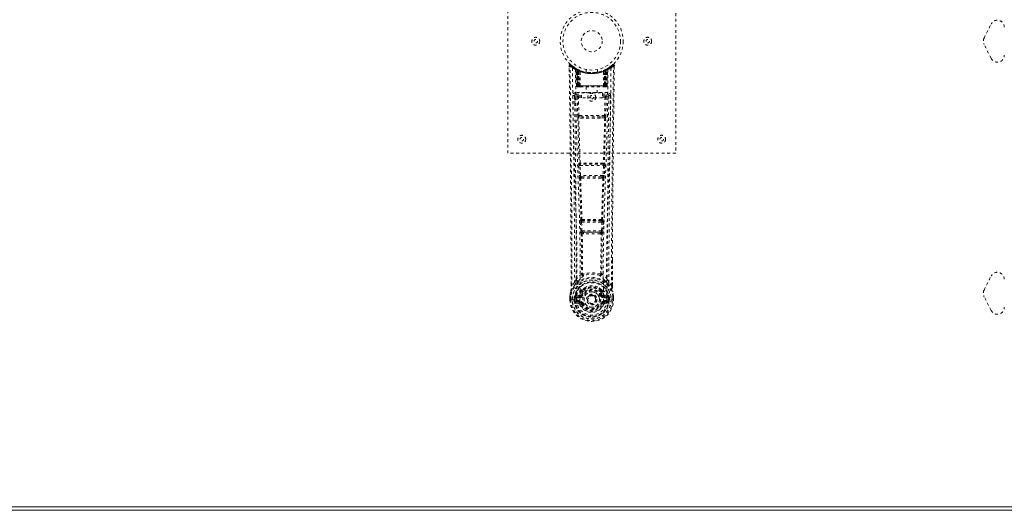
# Model space of a CAD drawing. Header units: inches. Extents: x 28 to 172, y 67 to 114.
# Tile 3 of 8: x 64 to 99, y 67 to 84. Entities that reach past the tile are written whole.
import ezdxf

# ---------------------------------------------------------------- set-up
doc = ezdxf.new("R2010")
doc.units = ezdxf.units.IN
doc.header["$MEASUREMENT"] = 0
doc.linetypes.add('SLD-Dashed', pattern=[0.075, 0.05, -0.025])
doc.linetypes.add('SLD-Solid', pattern=[0])

msp = doc.modelspace()

# ---------------------------------------------------------------- linework, layer by layer
at = {"color": 7, "linetype": 'SLD-Dashed', "lineweight": 0}
for p, q in [((81.005, 79.255), (81.005, 87.255)), ((87.005, 87.255), (87.005, 79.255)), ((98.025, 83.367), (98.275, 83.867)), ((98.275, 82.644), (98.025, 83.144)), ((83.199, 82.396), (83.2, 82.329)), ((83.229, 82.397), (83.249, 82.419)), ((83.29, 82.384), (83.248, 82.418)), ((84.763, 82.418), (84.721, 82.384)), ((84.812, 82.397), (84.782, 82.397)), ((84.81, 82.333), (84.811, 82.397)), ((84.811, 82.33), (84.812, 82.397)), ((84.811, 82.33), (84.812, 82.396)), ((83.437, 82.281), (83.424, 82.289)), ((83.443, 82.277), (83.43, 82.285)), ((83.452, 82.257), (83.439, 82.265)), ((83.46, 81.659), (83.439, 82.265)), ((83.473, 81.659), (83.452, 82.257)), ((83.491, 82.253), (83.455, 82.271)), ((83.471, 82.249), (83.494, 81.656)), ((83.539, 82.211), (83.471, 82.246)), ((83.491, 81.659), (83.471, 82.246)), ((83.484, 82.256), (83.511, 82.242)), ((83.498, 82.216), (83.511, 82.242)), ((83.498, 82.216), (83.499, 81.659)), ((83.506, 82.213), (83.498, 82.216)), ((83.506, 82.213), (83.518, 82.239)), ((83.506, 81.659), (83.506, 82.213)), ((83.522, 82.237), (83.508, 82.244)), ((83.511, 82.242), (83.518, 82.239)), ((83.512, 82.21), (83.524, 82.236)), ((83.512, 81.659), (83.512, 82.21)), ((83.512, 82.21), (83.519, 82.206)), ((83.519, 82.206), (83.531, 82.233)), ((83.519, 82.206), (83.519, 81.659)), ((83.523, 82.236), (83.522, 82.237)), ((83.53, 82.201), (83.542, 82.227)), ((83.53, 82.201), (83.531, 81.659)), ((83.537, 82.198), (83.53, 82.201)), ((83.537, 82.198), (83.548, 82.225)), ((83.537, 81.659), (83.537, 82.198)), ((83.539, 82.211), (83.54, 82.21)), ((83.558, 81.659), (83.539, 82.211)), ((83.54, 82.21), (83.559, 81.659)), ((83.542, 82.227), (83.548, 82.225)), ((83.59, 81.659), (83.585, 82.181)), ((83.805, 82.244), (83.805, 82.148)), ((84.205, 82.148), (84.205, 82.244)), ((84.421, 81.659), (84.426, 82.181)), ((84.452, 81.659), (84.471, 82.21)), ((84.472, 82.211), (84.453, 81.659)), ((84.463, 82.225), (84.469, 82.227)), ((84.463, 82.225), (84.474, 82.198)), ((84.469, 82.227), (84.481, 82.201)), ((84.471, 82.21), (84.472, 82.211)), ((84.54, 82.246), (84.472, 82.211)), ((84.481, 82.201), (84.474, 82.198)), ((84.474, 82.198), (84.474, 81.659)), ((84.48, 82.233), (84.492, 82.206)), ((84.48, 81.659), (84.481, 82.201)), ((84.488, 82.236), (84.481, 82.233)), ((84.495, 82.24), (84.487, 82.236)), ((84.487, 82.236), (84.499, 82.21)), ((84.489, 82.237), (84.488, 82.236)), ((84.555, 82.271), (84.489, 82.237)), ((84.492, 82.206), (84.499, 82.21)), ((84.492, 81.659), (84.492, 82.206)), ((84.493, 82.239), (84.5, 82.242)), ((84.493, 82.239), (84.505, 82.213)), ((84.499, 82.21), (84.499, 81.659)), ((84.5, 82.242), (84.509, 82.246)), ((84.5, 82.242), (84.513, 82.216)), ((84.513, 82.216), (84.505, 82.213)), ((84.505, 82.213), (84.505, 81.659)), ((84.512, 81.659), (84.513, 82.216)), ((84.517, 81.656), (84.54, 82.249)), ((84.52, 81.659), (84.54, 82.246)), ((84.538, 81.659), (84.559, 82.257)), ((84.551, 81.659), (84.572, 82.265)), ((84.572, 82.265), (84.559, 82.257)), ((84.587, 82.289), (84.574, 82.281)), ((83.46, 81.659), (83.473, 81.659)), ((83.499, 81.659), (83.46, 81.659)), ((83.491, 81.659), (83.558, 81.659)), ((83.499, 81.659), (83.506, 81.659)), ((84.505, 81.659), (83.506, 81.659)), ((83.519, 81.659), (83.512, 81.659)), ((83.519, 81.659), (84.492, 81.659)), ((83.531, 81.659), (83.537, 81.659)), ((84.474, 81.659), (83.537, 81.659)), ((83.559, 81.659), (83.558, 81.659)), ((83.559, 81.659), (83.59, 81.659)), ((83.59, 81.659), (84.421, 81.659)), ((84.421, 81.659), (84.452, 81.659)), ((84.453, 81.659), (84.452, 81.659)), ((84.453, 81.659), (84.52, 81.659)), ((84.474, 81.659), (84.48, 81.659)), ((84.499, 81.659), (84.492, 81.659)), ((84.505, 81.659), (84.512, 81.659)), ((84.551, 81.659), (84.512, 81.659)), ((84.538, 81.659), (84.551, 81.659)), ((83.394, 81.323), (83.393, 81.315)), ((83.393, 81.313), (83.397, 81.025)), ((83.438, 81.421), (83.438, 81.361)), ((84.573, 81.421), (83.438, 81.421)), ((83.438, 81.361), (83.635, 81.361)), ((83.499, 81.63), (83.506, 81.63)), ((83.503, 81.63), (83.513, 81.63)), ((83.513, 81.63), (83.519, 81.63)), ((83.521, 81.63), (83.575, 81.63)), ((83.531, 81.63), (83.537, 81.63)), ((83.531, 81.304), (83.531, 81.259)), ((83.635, 81.304), (83.531, 81.304)), ((83.575, 81.63), (83.537, 81.63)), ((83.589, 81.63), (83.597, 81.63)), ((83.597, 81.63), (84.414, 81.63)), ((83.635, 81.228), (83.635, 81.408)), ((83.635, 81.408), (84.385, 81.408)), ((83.81, 81.63), (83.81, 81.408)), ((84.2, 81.408), (84.2, 81.63)), ((84.385, 81.408), (84.385, 81.228)), ((84.385, 81.361), (84.573, 81.361)), ((84.479, 81.304), (84.385, 81.304)), ((84.414, 81.63), (84.422, 81.63)), ((84.436, 81.63), (84.49, 81.63)), ((84.474, 81.63), (84.436, 81.63)), ((84.474, 81.63), (84.48, 81.63)), ((84.479, 81.304), (84.479, 81.259)), ((84.492, 81.63), (84.498, 81.63)), ((84.498, 81.63), (84.508, 81.63)), ((84.505, 81.63), (84.512, 81.63)), ((84.573, 81.361), (84.573, 81.421)), ((84.614, 81.026), (84.618, 81.313)), ((84.618, 81.315), (84.617, 81.323)), ((83.487, 81.258), (83.502, 80.597)), ((83.547, 80.598), (83.531, 81.259)), ((83.635, 81.259), (83.531, 81.259)), ((84.385, 81.228), (83.635, 81.228)), ((84.479, 81.259), (84.385, 81.259)), ((84.479, 81.259), (84.464, 80.598)), ((84.524, 81.258), (84.509, 80.597)), ((84.464, 80.598), (83.547, 80.598)), ((83.701, 80.506), (83.544, 80.513)), ((83.708, 80.555), (83.555, 80.557)), ((84.303, 80.555), (83.708, 80.555)), ((84.456, 80.557), (84.303, 80.555)), ((84.467, 80.513), (84.31, 80.506)), ((87.005, 79.255), (81.005, 79.255)), ((83.555, 78.906), (83.547, 78.903)), ((83.591, 78.86), (83.599, 78.864)), ((84.42, 78.86), (83.591, 78.86)), ((84.412, 78.864), (84.42, 78.86)), ((84.464, 78.903), (84.456, 78.906)), ((83.54, 78.813), (83.557, 78.46)), ((83.585, 78.815), (84.426, 78.815)), ((83.602, 78.463), (83.585, 78.815)), ((84.426, 78.815), (84.409, 78.463)), ((84.471, 78.813), (84.454, 78.46)), ((84.409, 78.463), (83.602, 78.463)), ((83.607, 78.367), (83.64, 78.366)), ((83.649, 78.418), (83.617, 78.418)), ((83.649, 78.418), (84.362, 78.418)), ((84.362, 78.418), (84.394, 78.418)), ((84.371, 78.366), (84.404, 78.367)), ((83.595, 76.795), (83.612, 76.478)), ((83.619, 76.89), (83.604, 76.885)), ((83.64, 76.798), (84.371, 76.798)), ((83.656, 76.48), (83.64, 76.798)), ((83.649, 76.842), (83.663, 76.847)), ((84.362, 76.842), (83.649, 76.842)), ((84.348, 76.847), (84.362, 76.842)), ((84.371, 76.798), (84.355, 76.48)), ((84.392, 76.89), (84.407, 76.885)), ((84.416, 76.795), (84.399, 76.478)), ((84.355, 76.48), (83.656, 76.48)), ((83.666, 76.382), (83.706, 76.382)), ((83.714, 76.435), (83.675, 76.436)), ((83.714, 76.435), (84.297, 76.435)), ((84.336, 76.436), (84.297, 76.435)), ((84.305, 76.382), (84.345, 76.382)), ((84.742, 75.447), (84.742, 74.523)), ((84.743, 74.523), (84.746, 75.447)), ((83.394, 74.64), (83.298, 74.524)), ((83.678, 74.942), (83.678, 74.942)), ((84.333, 74.942), (84.333, 74.942)), ((84.713, 74.524), (84.617, 74.64)), ((98.025, 74.367), (98.275, 74.867)), ((83.268, 74.523), (83.268, 74.576)), ((83.269, 74.577), (83.269, 74.523)), ((83.637, 74.338), (83.637, 74.319)), ((83.645, 74.366), (83.656, 74.384)), ((83.661, 74.332), (83.661, 74.314)), ((84.35, 74.314), (84.35, 74.332)), ((84.355, 74.384), (84.366, 74.366)), ((84.374, 74.338), (84.374, 74.319)), ((83.226, 74.142), (83.226, 74.138)), ((83.226, 74.022), (83.226, 74.138)), ((83.226, 74.022), (83.23, 74.022)), ((83.227, 74.138), (83.227, 74.021)), ((83.23, 74.022), (83.283, 74.022)), ((83.256, 74.138), (83.256, 74.024)), ((83.283, 74.022), (83.306, 74.022)), ((83.306, 74.022), (83.464, 74.022)), ((83.377, 74.095), (83.377, 74.096)), ((83.377, 74.024), (83.377, 74.095)), ((83.377, 74.024), (83.377, 74.024)), ((83.407, 74.095), (83.412, 74.113)), ((83.407, 74.094), (83.407, 74.025)), ((83.412, 74.024), (83.407, 74.025)), ((83.412, 74.113), (83.412, 74.103)), ((83.412, 74.103), (83.412, 74.024)), ((83.422, 74.144), (83.419, 74.14)), ((83.422, 74.144), (83.433, 74.156)), ((83.43, 73.904), (83.549, 73.881)), ((83.547, 74.177), (83.433, 74.156)), ((83.433, 74.156), (83.433, 74.156)), ((83.433, 74.156), (83.433, 74.156)), ((83.447, 74.122), (83.577, 74.147)), ((83.447, 74.122), (83.447, 74.092)), ((83.577, 74.122), (83.447, 74.122)), ((83.577, 74.092), (83.447, 74.092)), ((83.46, 73.97), (83.46, 73.94)), ((83.46, 73.97), (83.577, 73.97)), ((83.577, 73.92), (83.46, 73.94)), ((83.46, 73.94), (83.577, 73.94)), ((83.577, 74.147), (83.577, 74.122)), ((83.577, 74.092), (83.577, 74.122)), ((83.577, 73.97), (83.577, 73.94)), ((83.577, 73.92), (83.577, 73.94)), ((83.582, 73.985), (83.582, 73.987)), ((83.632, 74.188), (83.659, 74.177)), ((83.849, 74.031), (83.85, 74.047)), ((83.849, 74.023), (83.849, 74.031)), ((84.352, 74.177), (84.379, 74.188)), ((84.429, 73.987), (84.429, 73.985)), ((84.434, 74.147), (84.564, 74.122)), ((84.434, 74.147), (84.434, 74.122)), ((84.564, 74.122), (84.434, 74.122)), ((84.434, 74.092), (84.434, 74.122)), ((84.564, 74.092), (84.434, 74.092)), ((84.434, 73.97), (84.434, 73.94)), ((84.434, 73.97), (84.551, 73.97)), ((84.551, 73.94), (84.434, 73.92)), ((84.434, 73.92), (84.434, 73.94)), ((84.434, 73.94), (84.551, 73.94)), ((84.462, 73.881), (84.581, 73.904)), ((84.578, 74.156), (84.464, 74.177)), ((84.547, 74.022), (84.705, 74.022)), ((84.551, 73.94), (84.551, 73.97)), ((84.564, 74.092), (84.564, 74.122)), ((84.578, 74.156), (84.588, 74.145)), ((84.589, 74.145), (84.588, 74.145)), ((84.589, 74.144), (84.588, 74.145)), ((84.592, 74.14), (84.589, 74.144)), ((84.599, 74.113), (84.599, 74.103)), ((84.604, 74.095), (84.599, 74.113)), ((84.599, 74.103), (84.599, 74.024)), ((84.599, 74.024), (84.604, 74.025)), ((84.634, 74.096), (84.604, 74.094)), ((84.604, 74.025), (84.604, 74.094)), ((84.634, 74.096), (84.634, 74.095)), ((84.634, 74.095), (84.634, 74.025)), ((84.705, 74.022), (84.728, 74.022)), ((84.728, 74.022), (84.781, 74.022)), ((84.755, 74.024), (84.755, 74.138)), ((84.781, 74.022), (84.785, 74.022)), ((84.784, 74.021), (84.784, 74.138)), ((84.785, 74.138), (84.785, 74.142)), ((84.785, 74.022), (84.785, 74.138)), ((98.275, 73.644), (98.025, 74.144)), ((83.637, 73.876), (83.633, 73.884)), ((83.659, 73.886), (83.637, 73.876)), ((84.374, 73.876), (84.352, 73.886)), ((84.374, 73.876), (84.429, 73.854))]:
    msp.add_line(p, q, dxfattribs=at)
at = {"color": 7, "linetype": 'SLD-Solid', "lineweight": 15}
for p, q in [((100.124, 66.505), (28.374, 66.505)), ((28.492, 66.623), (100.124, 66.623)), ((28.492, 66.623), (100.124, 66.623))]:
    msp.add_line(p, q, dxfattribs=at)
at = {"color": 7, "linetype": 'SLD-Dashed', "lineweight": 0, "flags": 128}
for points in [[(83.247, 82.417), (83.24, 82.421), (83.232, 82.423), (83.224, 82.424), (83.216, 82.422), (83.209, 82.419), (83.204, 82.413), (83.201, 82.407), (83.199, 82.399)], [(83.268, 74.576), (83.26, 77.146), (83.233, 79.771), (83.199, 82.397)], [(83.199, 82.397), (83.199, 82.396), (83.201, 82.396), (83.208, 82.397), (83.217, 82.397), (83.223, 82.397), (83.229, 82.397)], [(83.298, 74.524), (83.296, 75.988), (83.287, 77.462), (83.273, 78.909), (83.27, 79.156), (83.267, 79.415), (83.264, 79.63), (83.261, 79.859), (83.258, 80.109), (83.255, 80.38), (83.252, 80.598), (83.249, 80.861), (83.244, 81.185), (83.242, 81.395), (83.238, 81.653), (83.235, 81.915), (83.232, 82.163), (83.229, 82.397)], [(84.713, 74.524), (84.715, 75.99), (84.724, 77.462), (84.738, 78.909), (84.741, 79.13), (84.743, 79.36), (84.746, 79.563), (84.748, 79.762), (84.751, 79.977), (84.753, 80.127), (84.755, 80.284), (84.757, 80.441), (84.758, 80.558), (84.76, 80.698), (84.762, 80.86), (84.767, 81.193), (84.769, 81.397), (84.773, 81.652), (84.776, 81.913), (84.779, 82.162), (84.782, 82.397)], [(84.762, 82.419), (84.729, 82.391), (84.721, 82.384)], [(84.809, 82.396), (84.807, 82.404), (84.804, 82.412), (84.799, 82.418), (84.792, 82.423), (84.785, 82.426), (84.778, 82.427), (84.771, 82.425), (84.764, 82.421)], [(83.318, 82.303), (83.325, 81.256), (83.345, 80.211), (83.374, 79.169), (83.409, 78.131), (83.443, 77.097), (83.468, 76.067), (83.477, 75.042), (83.464, 74.022)], [(83.454, 82.272), (83.415, 82.295), (83.366, 82.327)], [(83.427, 82.248), (83.435, 81.203), (83.457, 80.16), (83.489, 79.12), (83.526, 78.084), (83.562, 77.053), (83.588, 76.026), (83.596, 75.004), (83.582, 73.988)], [(83.432, 82.282), (83.439, 82.271), (83.443, 82.257)], [(83.469, 82.254), (83.471, 82.248), (83.471, 82.246)], [(84.203, 82.148), (84.204, 82.148), (84.186, 82.145), (84.149, 82.139), (84.094, 82.134), (84.03, 82.131), (84.005, 82.13)], [(84.584, 82.248), (84.575, 81.203), (84.554, 80.16), (84.522, 79.12), (84.485, 78.085), (84.449, 77.054), (84.423, 76.027), (84.414, 75.005), (84.429, 73.988)], [(84.693, 82.303), (84.686, 81.256), (84.666, 80.211), (84.637, 79.169), (84.602, 78.131), (84.568, 77.097), (84.542, 76.067), (84.534, 75.042), (84.546, 74.022)], [(84.645, 82.328), (84.596, 82.295), (84.551, 82.27)], [(84.746, 75.447), (84.751, 77.146), (84.778, 79.771), (84.811, 82.33)], [(83.473, 81.659), (83.476, 81.659), (83.485, 81.659), (83.498, 81.659), (83.512, 81.659)], [(83.491, 81.66), (83.492, 81.653), (83.493, 81.651)], [(83.531, 81.659), (83.523, 81.659), (83.515, 81.659), (83.508, 81.659), (83.502, 81.659), (83.497, 81.659), (83.493, 81.659), (83.491, 81.659), (83.491, 81.659)], [(84.52, 81.659), (84.519, 81.659), (84.518, 81.659), (84.514, 81.659), (84.509, 81.659), (84.503, 81.659), (84.496, 81.659), (84.488, 81.659), (84.48, 81.659)], [(84.499, 81.659), (84.513, 81.659), (84.526, 81.659), (84.535, 81.659), (84.538, 81.659)], [(83.333, 81.315), (83.335, 81.179), (83.337, 81.007), (83.34, 80.798), (83.343, 80.553), (83.346, 80.304), (83.349, 80.085), (83.351, 79.931), (83.353, 79.793), (83.354, 79.672), (83.356, 79.516), (83.358, 79.353), (83.36, 79.197), (83.37, 78.384), (83.379, 77.566), (83.387, 76.593), (83.392, 75.603), (83.394, 74.64)], [(83.393, 81.315), (83.417, 81.287), (83.487, 81.258)], [(83.531, 81.304), (83.462, 81.332), (83.438, 81.361)], [(83.521, 81.63), (83.521, 81.63), (83.523, 81.63)], [(84.573, 81.361), (84.549, 81.332), (84.479, 81.304)], [(84.524, 81.258), (84.594, 81.287), (84.618, 81.315)], [(84.617, 74.64), (84.617, 75.16), (84.619, 75.693), (84.622, 76.239), (84.625, 76.753), (84.629, 77.283), (84.635, 77.835), (84.64, 78.324), (84.643, 78.581), (84.646, 78.854), (84.65, 79.143), (84.654, 79.447), (84.657, 79.722), (84.66, 79.963), (84.663, 80.154), (84.666, 80.369), (84.669, 80.61), (84.672, 80.835), (84.674, 81.028), (84.677, 81.188), (84.678, 81.315)], [(83.531, 81.259), (83.515, 81.259), (83.501, 81.258), (83.491, 81.258), (83.487, 81.258)], [(84.524, 81.258), (84.519, 81.258), (84.509, 81.258), (84.496, 81.259), (84.479, 81.259)], [(83.547, 80.598), (83.532, 80.598), (83.517, 80.597), (83.507, 80.597), (83.502, 80.597)], [(84.509, 80.597), (84.504, 80.597), (84.494, 80.597), (84.479, 80.598), (84.464, 80.598)], [(83.511, 80.515), (83.53, 79.709), (83.555, 78.906)], [(83.589, 78.903), (83.564, 79.707), (83.544, 80.513)], [(84.31, 80.506), (84.005, 80.506), (83.701, 80.506)], [(84.303, 80.555), (84.005, 80.555), (83.708, 80.555)], [(84.467, 80.513), (84.447, 79.707), (84.422, 78.903)], [(84.5, 80.515), (84.48, 79.709), (84.456, 78.906)], [(83.585, 78.815), (83.57, 78.814), (83.555, 78.814), (83.545, 78.813), (83.54, 78.813)], [(84.471, 78.813), (84.466, 78.813), (84.456, 78.814), (84.441, 78.814), (84.426, 78.815)], [(83.602, 78.463), (83.587, 78.462), (83.572, 78.461), (83.562, 78.461), (83.557, 78.46)], [(83.557, 78.46), (83.56, 78.428), (83.56, 78.426)], [(83.572, 78.371), (83.597, 77.629), (83.619, 76.89)], [(83.654, 76.884), (83.632, 77.624), (83.607, 78.367)], [(84.404, 78.367), (84.379, 77.624), (84.357, 76.884)], [(84.438, 78.371), (84.414, 77.629), (84.392, 76.89)], [(84.454, 78.46), (84.449, 78.461), (84.439, 78.461), (84.424, 78.462), (84.409, 78.463)], [(84.454, 78.46), (84.451, 78.428), (84.451, 78.426)], [(83.64, 76.798), (83.625, 76.797), (83.611, 76.796), (83.6, 76.796), (83.595, 76.795)], [(83.64, 76.798), (83.639, 76.806), (83.639, 76.814), (83.639, 76.822), (83.64, 76.829), (83.644, 76.839), (83.649, 76.842)], [(84.362, 76.842), (84.367, 76.839), (84.37, 76.829), (84.372, 76.822), (84.372, 76.814), (84.372, 76.806), (84.371, 76.798)], [(84.416, 76.795), (84.411, 76.796), (84.4, 76.796), (84.386, 76.797), (84.371, 76.798)], [(83.656, 76.48), (83.641, 76.479), (83.627, 76.479), (83.617, 76.478), (83.612, 76.478)], [(83.63, 76.389), (83.641, 75.668), (83.642, 74.95)], [(83.666, 76.382), (83.677, 75.661), (83.678, 74.942)], [(84.305, 76.382), (84.005, 76.38), (83.706, 76.382)], [(84.297, 76.435), (84.005, 76.434), (83.714, 76.435)], [(84.333, 74.942), (84.334, 75.661), (84.345, 76.382)], [(84.336, 76.436), (84.337, 76.436), (84.339, 76.437), (84.342, 76.44), (84.348, 76.45), (84.352, 76.464), (84.355, 76.48)], [(84.399, 76.478), (84.394, 76.478), (84.384, 76.479), (84.37, 76.479), (84.355, 76.48)], [(84.38, 76.389), (84.37, 75.668), (84.369, 74.95)], [(83.436, 74.601), (83.335, 74.477), (83.256, 74.323)], [(83.64, 74.941), (83.54, 74.853), (83.453, 74.753)], [(83.546, 74.704), (83.541, 74.698), (83.531, 74.689)], [(83.64, 74.941), (83.642, 74.931), (83.646, 74.922), (83.653, 74.916), (83.66, 74.913), (83.668, 74.913), (83.676, 74.916), (83.683, 74.922), (83.688, 74.931)], [(84.323, 74.931), (84.328, 74.922), (84.335, 74.916), (84.343, 74.913), (84.351, 74.913), (84.358, 74.916), (84.365, 74.922), (84.369, 74.931), (84.371, 74.941)], [(84.558, 74.753), (84.471, 74.853), (84.371, 74.941)], [(84.48, 74.689), (84.47, 74.698), (84.465, 74.704)], [(84.575, 74.601), (84.675, 74.477), (84.755, 74.323)], [(83.256, 74.323), (83.239, 74.243), (83.226, 74.142)], [(83.226, 74.138), (83.239, 74.235), (83.255, 74.312)], [(83.256, 74.323), (83.255, 74.317), (83.255, 74.312)], [(83.298, 74.524), (83.292, 74.524), (83.286, 74.524), (83.28, 74.524), (83.275, 74.524), (83.271, 74.524), (83.269, 74.523), (83.268, 74.523), (83.268, 74.523)], [(83.637, 74.319), (83.605, 74.267), (83.575, 74.199)], [(83.689, 74.301), (83.659, 74.252), (83.632, 74.188)], [(83.788, 74.471), (83.731, 74.442), (83.656, 74.384)], [(84.355, 74.384), (84.28, 74.442), (84.223, 74.471)], [(84.379, 74.188), (84.352, 74.252), (84.322, 74.301)], [(84.374, 74.319), (84.406, 74.267), (84.436, 74.199)], [(84.743, 74.523), (84.743, 74.523), (84.742, 74.523), (84.74, 74.524), (84.736, 74.524), (84.731, 74.524), (84.725, 74.524), (84.719, 74.524), (84.713, 74.524)], [(84.756, 74.312), (84.756, 74.317), (84.755, 74.323)], [(84.785, 74.142), (84.773, 74.232), (84.755, 74.323)], [(84.785, 74.138), (84.772, 74.235), (84.756, 74.312)], [(83.226, 74.142), (83.227, 74.142), (83.229, 74.142), (83.232, 74.141), (83.235, 74.141), (83.24, 74.14), (83.245, 74.14), (83.25, 74.139), (83.256, 74.138)], [(83.226, 74.138), (83.226, 74.138), (83.227, 74.138), (83.229, 74.138), (83.233, 74.138), (83.237, 74.138), (83.243, 74.138), (83.249, 74.138), (83.256, 74.138)], [(83.256, 74.024), (83.249, 74.024), (83.243, 74.023), (83.237, 74.023), (83.233, 74.023), (83.229, 74.022), (83.227, 74.022), (83.226, 74.022), (83.226, 74.022)], [(83.377, 74.096), (83.387, 74.095), (83.396, 74.095), (83.403, 74.094), (83.407, 74.094)], [(83.407, 74.025), (83.403, 74.024), (83.396, 74.024), (83.387, 74.024), (83.377, 74.024)], [(83.407, 74.094), (83.407, 74.094), (83.407, 74.095)], [(83.447, 74.092), (83.429, 74.095), (83.412, 74.103)], [(83.417, 73.953), (83.437, 73.966), (83.46, 73.97)], [(83.575, 74.199), (83.561, 74.182), (83.547, 74.177)], [(84.429, 73.985), (84.423, 73.908), (84.4, 73.834), (84.361, 73.765), (84.307, 73.705), (84.242, 73.656), (84.168, 73.62), (84.088, 73.598), (84.005, 73.591), (83.923, 73.598), (83.843, 73.62), (83.769, 73.656), (83.704, 73.705), (83.65, 73.765), (83.611, 73.834), (83.588, 73.908), (83.582, 73.985)], [(83.686, 74.165), (83.681, 74.168), (83.676, 74.17), (83.671, 74.172), (83.667, 74.173), (83.664, 74.175), (83.661, 74.176), (83.659, 74.177), (83.659, 74.177)], [(83.686, 73.897), (83.681, 73.895), (83.676, 73.893), (83.671, 73.891), (83.667, 73.889), (83.664, 73.888), (83.661, 73.887), (83.659, 73.886), (83.659, 73.886)], [(84.325, 74.165), (84.33, 74.168), (84.335, 74.17), (84.34, 74.172), (84.344, 74.173), (84.347, 74.175), (84.35, 74.176), (84.351, 74.177), (84.352, 74.177)], [(84.325, 73.897), (84.33, 73.895), (84.335, 73.893), (84.34, 73.891), (84.344, 73.889), (84.347, 73.888), (84.35, 73.887), (84.351, 73.886), (84.352, 73.886)], [(84.434, 73.92), (84.397, 73.906), (84.384, 73.892)], [(84.436, 74.199), (84.45, 74.182), (84.464, 74.177)], [(84.551, 73.97), (84.574, 73.966), (84.594, 73.953)], [(84.599, 74.103), (84.582, 74.095), (84.564, 74.092)], [(84.604, 74.095), (84.604, 74.094), (84.604, 74.094)], [(84.785, 74.142), (84.784, 74.142), (84.782, 74.142), (84.779, 74.141), (84.776, 74.141), (84.771, 74.14), (84.766, 74.14), (84.761, 74.139), (84.755, 74.138)], [(84.755, 74.138), (84.762, 74.138), (84.768, 74.138), (84.773, 74.138), (84.778, 74.138), (84.782, 74.138), (84.784, 74.138), (84.785, 74.138), (84.785, 74.138)], [(84.785, 74.022), (84.785, 74.022), (84.784, 74.022), (84.782, 74.022), (84.778, 74.023), (84.774, 74.023), (84.768, 74.023), (84.762, 74.024), (84.755, 74.024)], [(84.384, 73.892), (84.378, 73.885), (84.374, 73.876)]]:
    msp.add_lwpolyline(points, dxfattribs=at)
at = {"color": 7, "linetype": 'SLD-Dashed', "lineweight": 0}
for centre, radius in [((84.005, 83.255), 1.125), ((84.005, 83.255), 1.03), ((82.005, 83.255), 0.141), ((84.005, 83.255), 0.376), ((86.005, 83.255), 0.141), ((82.005, 83.255), 0.0625), ((86.005, 83.255), 0.0625), ((84.005, 81.255), 0.141), ((84.005, 81.255), 0.0625), ((81.505, 79.755), 0.141), ((86.505, 79.755), 0.14), ((81.505, 79.755), 0.0625), ((86.505, 79.755), 0.0625), ((84.005, 74.031), 0.7), ((84.005, 74.031), 0.69), ((84.005, 74.031), 0.623), ((84.005, 74.031), 0.32), ((84.005, 74.031), 0.275), ((84.005, 74.031), 0.188), ((84.005, 74.031), 0.157), ((84.005, 74.031), 0.142), ((84.005, 74.031), 0.139), ((84.005, 74.031), 0.138)]:
    msp.add_circle(centre, radius, dxfattribs=at)
for centre, radius, start, end in [((98.499, 83.755), 0.25, 0, 153.4349), ((98.249, 83.255), 0.25, 153.4349, 206.5651), ((98.499, 82.755), 0.25, 206.5651, 0), ((83.229, 82.397), 0.03, 47.8627, 180.72), ((84.008, 83.3), 1.213, 228.1748, 235.3216), ((84.005, 83.256), 1.158, 227.8705, 312.1289), ((84.003, 83.252), 1.124, 227.9083, 235.3624), ((84.01, 83.25), 1.12, 304.6288, 312.0864), ((84.006, 83.297), 1.208, 304.6673, 311.8421), ((84.782, 82.397), 0.03, 359.2785, 132.1378), ((84.712, 82.353), 0.0829, 31.8163, 52.6386), ((83.348, 82.303), 0.03, 55.9335, 179.8282), ((83.993, 83.494), 1.369, 240.4495, 245.5704), ((84.005, 83.255), 1.127, 235.351, 240.4902), ((83.409, 82.264), 0.03, 1.9848, 58.9525), ((84.006, 83.256), 1.128, 238.9583, 239.8405), ((83.389, 82.227), 0.0714, 31.6417, 58.9255), ((83.468, 82.235), 0.0429, 114.1671, 163.0245), ((84.005, 83.287), 1.19, 240.8884, 299.1116), ((83.422, 82.256), 0.0299, 1.9056, 59.7253), ((84.005, 83.255), 1.127, 239.7388, 244.7264), ((84.016, 83.276), 1.153, 239.9599, 244.0347), ((83.987, 82.879), 0.824, 228.2688, 233.6287), ((84.005, 83.255), 1.127, 240.489, 299.511), ((83.985, 82.873), 0.814, 229.1489, 234.4915), ((83.441, 82.245), 0.0299, 1.8065, 60.7723), ((84.005, 83.254), 1.126, 240.8011, 245.7385), ((83.441, 82.245), 0.03, 16.8956, 61.2673), ((83.985, 82.867), 0.806, 230.3857, 235.6813), ((84.005, 83.254), 1.155, 244.3785, 295.6215), ((84.005, 83.254), 1.155, 245.0796, 294.9204), ((83.51, 82.21), 0.0297, 1.4777, 64.5211), ((83.51, 82.209), 0.0297, 1.4822, 64.569), ((84.005, 83.254), 1.155, 246.0604, 293.9396), ((83.96, 82.805), 0.728, 234.7807, 239.0013), ((83.555, 82.199), 0.0346, 328.9881, 15.1427), ((84.005, 83.219), 1.12, 247.9469, 292.0531), ((84.455, 82.199), 0.0345, 164.8469, 211.0171), ((84.049, 82.807), 0.731, 301.0051, 305.2116), ((84.007, 83.253), 1.125, 294.2592, 299.2013), ((84.501, 82.209), 0.0297, 115.4231, 178.5292), ((84.501, 82.21), 0.0297, 115.4767, 178.5209), ((84.026, 82.867), 0.806, 304.3164, 309.6155), ((84.028, 82.87), 0.811, 305.4967, 310.8628), ((84.556, 82.114), 0.138, 89.4175, 113.4589), ((84.024, 82.88), 0.824, 306.3728, 311.7308), ((84.57, 82.245), 0.0299, 119.2307, 178.1944), ((84.568, 82.247), 0.0273, 117.6594, 182.2997), ((84.02, 83.23), 1.098, 298.6349, 300.267), ((84.589, 82.256), 0.0299, 120.2742, 178.099), ((84.005, 83.255), 1.128, 299.5111, 304.6477), ((84.543, 82.235), 0.0429, 16.9809, 65.8292), ((84.602, 82.264), 0.03, 121.0442, 178.0226), ((84.018, 83.494), 1.369, 294.4295, 299.5511), ((84.663, 82.303), 0.03, 0.1681, 124.0702), ((83.52, 81.703), 0.0742, 215.9483, 253.2625), ((83.49, 81.66), 0.03, 181.9942, 269.9952), ((83.503, 81.66), 0.03, 181.9676, 269.9702), ((83.521, 81.66), 0.03, 181.9314, 269.9368), ((83.918, 81.652), 0.413, 179.0129, 183.0348), ((84.101, 81.653), 0.589, 179.4008, 182.0281), ((83.946, 81.652), 0.427, 179.0482, 182.9345), ((83.976, 81.652), 0.445, 179.0921, 182.821), ((83.981, 81.652), 0.444, 179.0802, 182.8143), ((83.588, 81.66), 0.0299, 181.7985, 269.813), ((83.589, 81.66), 0.0299, 181.7985, 269.813), ((83.624, 81.653), 0.0354, 169.282, 219.1966), ((84.385, 81.653), 0.0369, 321.8534, 9.668), ((84.422, 81.66), 0.0299, 270.1893, 358.2037), ((84.423, 81.66), 0.0299, 270.1848, 358.2037), ((84.029, 81.652), 0.446, 357.1813, 0.9056), ((84.485, 81.666), 0.0356, 262.0688, 350.2915), ((84.035, 81.652), 0.446, 357.1813, 0.9056), ((84.49, 81.66), 0.03, 270.0645, 358.0673), ((84.064, 81.652), 0.428, 357.0732, 0.9487), ((83.913, 81.653), 0.585, 357.9613, 0.6048), ((84.092, 81.652), 0.413, 356.9652, 0.9824), ((84.508, 81.66), 0.03, 270.0334, 358.0266), ((84.491, 81.703), 0.0742, 286.735, 324.0558), ((84.521, 81.66), 0.03, 270.0049, 358.0012), ((83.438, 81.316), 0.105, 90.0048, 180.7376), ((83.369, 79.713), 1.603, 89.1359, 91.2809), ((-416.065, 73.435), 499.52, 0.15118, 0.90395), ((83.436, 81.319), 0.0423, 88.0395, 173.4317), ((83.517, 81.798), 0.166, 259.5959, 268.3463), ((83.532, 81.259), 0.0451, 90.4312, 180.9018), ((84.479, 81.259), 0.0451, 359.0357, 89.5697), ((84.494, 81.795), 0.163, 271.7004, 280.6279), ((584.127, 73.434), 499.571, 179.09608, 179.84877), ((84.573, 81.316), 0.105, 359.2624, 89.9952), ((84.575, 81.319), 0.0423, 6.5717, 91.9571), ((84.642, 79.713), 1.603, 88.719, 90.8641), ((83.904, 80.597), 0.401, 180.0761, 191.8385), ((83.652, 80.597), 0.105, 179.6354, 202.4683), ((84.359, 80.597), 0.105, 337.5307, 0.3687), ((84.107, 80.597), 0.402, 348.1518, 359.9204), ((83.556, 80.511), 0.0456, 91.7548, 175.8275), ((83.537, 80.653), 0.141, 259.4736, 273.0499), ((83.654, 80.509), 0.109, 154.2118, 178.3456), ((83.789, 80.518), 0.0889, 155.606, 187.6358), ((84.222, 80.518), 0.0888, 352.3568, 24.4037), ((84.356, 80.509), 0.111, 1.7937, 25.6526), ((84.455, 80.511), 0.0456, 4.1727, 88.2467), ((84.474, 80.651), 0.139, 266.8529, 280.6239), ((83.747, 78.844), 0.209, 163.5081, 188.4121), ((83.592, 78.905), 0.0451, 182.9188, 269.4061), ((83.6, 78.909), 0.0451, 182.9896, 269.3789), ((83.581, 78.993), 0.091, 253.0044, 274.8381), ((83.639, 78.83), 0.0564, 148.2427, 195.733), ((84.005, 42.268), 36.637, 89.3487, 90.6512), ((83.644, 78.896), 0.055, 173.1608, 216.3314), ((84.005, 46.051), 32.815, 89.2909, 90.7091), ((84.411, 78.909), 0.0451, 270.6201, 357.0098), ((84.368, 78.896), 0.0546, 323.5183, 6.9863), ((84.419, 78.905), 0.0451, 270.5964, 357.0772), ((84.372, 78.83), 0.0564, 344.2701, 31.7572), ((84.43, 78.993), 0.0908, 265.1461, 287.0248), ((84.264, 78.844), 0.209, 351.5818, 16.4952), ((83.696, 78.428), 0.136, 180.7184, 204.7092), ((83.618, 78.372), 0.0456, 91.2539, 181.8246), ((83.6, 78.45), 0.0837, 251.1192, 275.2104), ((83.67, 78.461), 0.068, 178.3634, 218.9028), ((83.693, 78.377), 0.0867, 151.6279, 186.5708), ((83.72, 78.379), 0.0814, 151.3083, 188.7557), ((84.005, 111.146), 32.782, 269.3605, 270.6395), ((84.005, 111.772), 33.356, 269.387, 270.613), ((84.291, 78.379), 0.0814, 351.2514, 28.6849), ((84.341, 78.461), 0.068, 321.1023, 1.6306), ((84.394, 78.375), 0.0425, 40.4668, 90.3966), ((84.317, 78.377), 0.087, 353.467, 28.3326), ((84.411, 78.451), 0.0843, 264.8717, 288.7961), ((84.394, 78.373), 0.0448, 357.9354, 42.9039), ((84.315, 78.428), 0.136, 335.3419, 359.2429), ((83.756, 76.824), 0.163, 158.128, 190.2194), ((83.649, 76.888), 0.0451, 183.2284, 269.1383), ((83.664, 76.892), 0.0451, 183.3941, 269.1014), ((83.648, 76.959), 0.075, 247.0723, 274.8927), ((84.005, 39.511), 37.374, 89.4617, 90.5381), ((83.712, 76.878), 0.0578, 174.2262, 212.3416), ((84.005, 44.264), 32.585, 89.3979, 90.6021), ((84.347, 76.892), 0.0451, 270.8994, 356.6051), ((84.299, 76.878), 0.0574, 327.5067, 5.9255), ((84.363, 76.959), 0.0749, 265.0971, 292.946), ((84.362, 76.888), 0.0451, 270.8601, 356.7747), ((84.255, 76.824), 0.163, 349.7775, 21.8722), ((83.792, 76.469), 0.181, 177.2184, 206.4673), ((83.676, 76.39), 0.0457, 91.854, 181.7284), ((83.66, 76.455), 0.073, 245.7471, 274.5958), ((83.713, 76.478), 0.0575, 177.8251, 227.5855), ((83.769, 76.393), 0.104, 155.9691, 186.1382), ((83.806, 76.395), 0.101, 156.5275, 187.7637), ((84.205, 76.395), 0.101, 352.2373, 23.4689), ((84.335, 76.39), 0.0457, 358.2733, 88.1458), ((84.242, 76.393), 0.104, 353.8567, 24.0359), ((84.35, 76.456), 0.0735, 265.5181, 294.1434), ((84.219, 76.469), 0.181, 333.5363, 2.776), ((83.629, 74.949), 0.0134, 326.1018, 3.2786), ((83.675, 75.013), 0.0709, 242.718, 272.7127), ((84.005, 74.018), 0.966, 70.8189, 109.1818), ((84.336, 75.013), 0.0708, 267.2806, 297.2858), ((84.382, 74.949), 0.0133, 176.8109, 213.9217), ((98.499, 74.755), 0.25, 0, 153.4349), ((84.005, 74.031), 0.787, 8.0937, 171.9063), ((84.005, 74.031), 0.758, 8.0936, 171.9064), ((84.005, 74.031), 0.632, 5.8274, 174.1726), ((78.68, 77.182), 5.356, 331.6665, 333.0319), ((83.727, 74.958), 0.461, 223.6649, 230.8236), ((84.005, 74.031), 0.602, 6.0327, 173.9673), ((84.988, 73.021), 2.215, 131.134, 134.49), ((83.514, 74.755), 0.0608, 182.5716, 302.0034), ((84.278, 74.192), 0.893, 128.852, 145.0113), ((83.701, 74.946), 0.0608, 184.0445, 286.2254), ((83.691, 74.943), 0.0128, 186.6245, 257.6834), ((83.76, 74.948), 0.0738, 193.2418, 235.02), ((84.005, 74.094), 0.844, 70.0604, 109.9396), ((84.31, 74.946), 0.0608, 253.7725, 355.9584), ((84.251, 74.948), 0.0738, 304.9771, 346.7611), ((83.733, 74.192), 0.893, 34.9896, 51.1476), ((84.32, 74.943), 0.0128, 282.3423, 353.3564), ((84.497, 74.755), 0.0608, 238.0037, 357.4271), ((83.024, 73.022), 2.213, 45.5085, 48.8668), ((89.319, 77.175), 5.342, 206.9668, 208.3357), ((84.283, 74.958), 0.461, 309.1758, 316.3338), ((82.081, 74.493), 1.188, 351.2127, 1.4268), ((79.784, 75.14), 3.567, 346.7473, 350.0571), ((83.87, 73.94), 0.492, 115.7076, 155.4804), ((83.814, 73.934), 0.441, 113.5935, 149.7438), ((83.682, 74.341), 0.0448, 146.2255, 184.9313), ((83.659, 74.378), 0.0459, 241.1877, 271.7144), ((83.667, 74.322), 0.0305, 185.7176, 315.4482), ((83.659, 74.359), 0.0459, 241.1293, 271.6989), ((83.696, 74.387), 0.0396, 185.1764, 232.8794), ((84.005, 74.031), 0.376, 22.774, 157.226), ((84.005, 74.019), 0.453, 40.4512, 139.5488), ((83.694, 74.331), 0.033, 131.6205, 178.1153), ((83.687, 74.336), 0.0347, 219.3952, 272.7336), ((84.005, 73.992), 0.494, 47.4886, 132.5114), ((84.005, 74.031), 0.346, 22.7739, 157.2261), ((84.005, 74.038), 0.411, 39.7063, 140.2937), ((84.005, 74.031), 0.275, 82.5716, 262.5719), ((84.005, 74.051), 0.473, 62.6139, 117.3861), ((84.005, 74.031), 0.275, 262.5718, 82.5716), ((84.344, 74.322), 0.0305, 224.5485, 354.2849), ((84.324, 74.336), 0.0347, 267.2679, 320.6014), ((84.315, 74.387), 0.0396, 307.1232, 354.8303), ((84.317, 74.331), 0.033, 1.8858, 48.3736), ((84.351, 74.378), 0.046, 268.2911, 298.8081), ((84.352, 74.359), 0.0459, 268.3011, 298.8707), ((84.136, 73.935), 0.499, 24.8897, 63.9928), ((84.329, 74.341), 0.0448, 355.0743, 33.949), ((84.197, 73.934), 0.441, 30.2268, 66.4276), ((88.227, 75.14), 3.568, 189.9427, 193.2523), ((85.929, 74.493), 1.187, 178.5707, 188.7912), ((98.249, 74.255), 0.25, 153.4349, 206.5651), ((84.005, 74.031), 0.78, 180, 359.3038), ((84.005, 74.031), 0.78, 180.7166, 359.2834), ((84.005, 74.031), 0.75, 180.5684, 359.4316), ((84.005, 74.031), 0.629, 180.6528, 359.3472), ((84.005, 74.031), 0.599, 180.6527, 359.3473), ((83.527, 74.099), 0.116, 159.633, 173.1074), ((84.005, 74.031), 0.593, 180.6711, 187.6091), ((83.621, 73.98), 0.206, 187.6614, 201.6576), ((83.446, 74.153), 0.0306, 205.4267, 270.929), ((83.459, 73.91), 0.0299, 88.046, 192.1081), ((84.005, 74.016), 0.541, 179.3501, 0.6499), ((83.588, 74.22), 0.233, 238.0396, 268.5922), ((83.577, 74.177), 0.0299, 181.173, 268.9485), ((83.577, 73.89), 0.0301, 91.4258, 197.648), ((83.605, 74.205), 0.031, 190.1764, 328.35), ((83.571, 74.212), 0.0649, 274.9233, 338.6812), ((83.577, 74.211), 0.089, 270, 337.226), ((83.577, 74.211), 0.119, 269.9994, 337.2262), ((83.577, 73.851), 0.119, 22.7738, 90.0006), ((83.577, 73.851), 0.089, 22.774, 90), ((83.571, 73.849), 0.0715, 29.6315, 85.2069), ((84.005, 74.031), 0.346, 202.7739, 337.2261), ((84.005, 74.031), 0.157, 65.2931, 110.0155), ((84.434, 74.211), 0.119, 202.7758, 269.9986), ((84.434, 73.851), 0.119, 90.0014, 157.2242), ((84.434, 74.211), 0.089, 202.774, 270), ((84.434, 73.851), 0.089, 90, 157.226), ((84.406, 74.205), 0.031, 211.5685, 349.905), ((84.44, 74.212), 0.0649, 201.3169, 265.0774), ((84.427, 74.209), 0.221, 270.3103, 302.5182), ((84.434, 74.177), 0.0299, 271.0957, 358.7829), ((84.433, 73.89), 0.0301, 342.3547, 88.5738), ((84.552, 73.91), 0.0299, 347.8922, 91.9537), ((84.565, 74.153), 0.0306, 269.0709, 334.5713), ((84.39, 73.98), 0.206, 338.3434, 352.3402), ((84.513, 74.106), 0.0864, 4.5755, 22.6794), ((84.005, 74.031), 0.593, 352.3909, 359.3289), ((84.607, 72.976), 1.048, 88.5368, 90.1566), ((84.755, 74.138), 0.03, 0.0028, 5.051), ((83.54, 73.836), 0.0454, 22.49, 78.687), ((83.039, 75.224), 1.475, 291.6208, 293.9265), ((84.005, 74.031), 0.459, 202.774, 337.226), ((84.005, 74.031), 0.4, 202.774, 337.226), ((84.005, 74.031), 0.376, 202.774, 337.226), ((84.471, 73.836), 0.0454, 101.2498, 157.5732), ((98.499, 73.755), 0.25, 206.5651, 0)]:
    msp.add_arc(centre, radius, start, end, dxfattribs=at)

doc.saveas('drawing.dxf')
